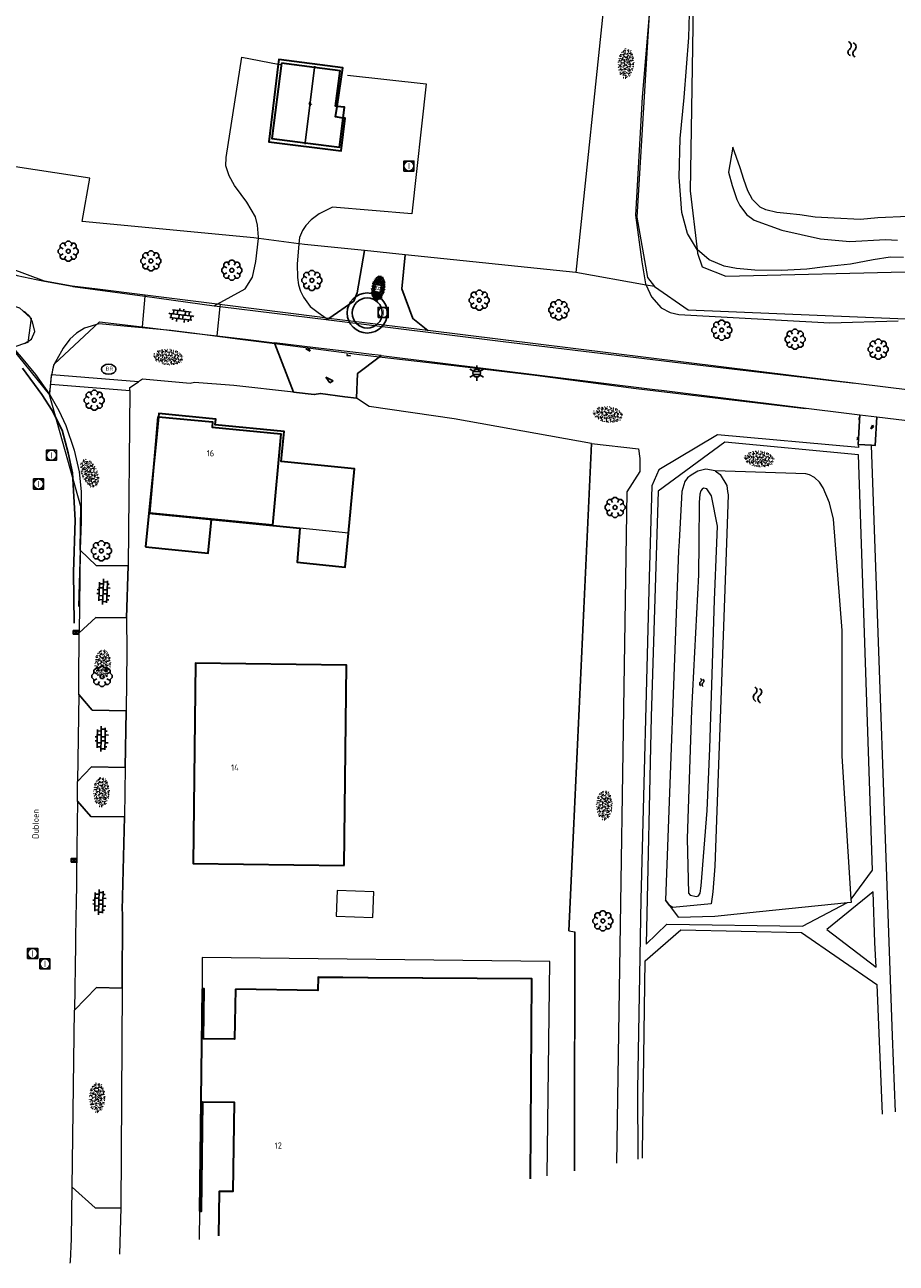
# Model space of a CAD drawing. Header units: metres. Extents: x 181682 to 183922, y 386244 to 387136.
# Tile 11 of 62: x 182195 to 182282, y 386276 to 386400. Entities that reach past the tile are written whole.
import ezdxf
from ezdxf.enums import TextEntityAlignment as Align

# ---------------------------------------------------------------- set-up
doc = ezdxf.new("R2010")
doc.units = ezdxf.units.M
for name, color, linetype, lineweight in [('B-WE-GR-BOOM-S', 251, 'Continuous', 25), ('B-WE-GR-HAAG-GV', 251, 'GR-HAAG1', 13), ('B-WE-GW-TALUD_KRUIN-G', 251, 'Continuous', 18), ('B-WE-GW-TALUD_TEEN-G', 251, 'Continuous', 18), ('B-WE-IE-TERREINAFSCHEIDING_KUNSTMATIG_HEKWERK-G', 251, 'IE-TERREINAFSCHEIDING-KUNSTMATIG', 18), ('B-WE-KG-KADASTRAAL_NOK-G', 251, 'Continuous', 25), ('B-WE-KL-ET_LS_OV_LICHTMAST-S', 251, 'Continuous', 25), ('B-WE-KL-WATER_BRANDLEIDING_PUT-S', 251, 'Continuous', 25), ('B-WE-OG-TOPOGRAFIE_BEBOUWING-G', 251, 'Continuous', 35), ('B-WE-OG-TOPOGRAFIE_BEBOUWING-GV', 251, 'Continuous', 35), ('B-WE-OG-TOPOGRAFIE_BEBOUWING_LUIFEL-GV', 251, 'Continuous', 18), ('B-WE-OG-TOPOGRAFIE_BEBOUWING_TUSSENMUUR-GV', 251, 'Continuous', 18), ('B-WE-OG-TOPOGRAFIE_TERREIN_GROEN-GV', 251, 'Continuous', 18), ('B-WE-OG-TOPOGRAFIE_TERREIN_GROEN-SV', 251, 'Continuous', 25), ('B-WE-OG-TOPOGRAFIE_TERREIN_ONBEGROEID-GV', 251, 'Continuous', 18), ('B-WE-OG-TOPOGRAFIE_WATER-GV', 251, 'Continuous', 18), ('B-WE-OG-TOPOGRAFIE_WATER-SV', 251, 'Continuous', 25), ('B-WE-OG-TOPOGRAFIE_WEG_INRIT-GV', 251, 'Continuous', 25), ('B-WE-OG-TOPOGRAFIE_WEG_INRIT-SV', 251, 'Continuous', 25), ('B-WE-OG-TOPOGRAFIE_WEG_RIJWEG-GV', 251, 'Continuous', 18), ('B-WE-OG-TOPOGRAFIE_WEG_RIJWIELPAD-G', 251, 'Continuous', 18), ('B-WE-OG-TOPOGRAFIE_WEG_RIJWIELPAD-GV', 251, 'Continuous', 18), ('B-WE-OG-TOPOGRAFIE_WEG_RIJWIELPAD-SV', 251, 'Continuous', 25), ('B-WE-OG-TOPOGRAFIE_WEG_VERHARD-G', 251, 'Continuous', 18), ('B-WE-OG-TOPOGRAFIE_WEG_VOETPAD-GV', 251, 'Continuous', 18), ('B-WE-RI-DRAINAGE_PUT-S', 251, 'Continuous', 25), ('B-WE-RI-GWA_RIOOLPUT_INSPECTIEPUT-S', 251, 'Continuous', 25), ('B-WE-RI-HWA_KOLK-S', 251, 'Continuous', 25), ('B-WE-VH-GOOT-G', 251, 'Continuous', 25), ('Label_Nummeraanduidingreeks', 7, 'Continuous', 25), ('Straatnaam', 7, 'Continuous', 25)]:
    doc.layers.add(name, color=color, linetype=linetype, lineweight=lineweight)
doc.styles.add('NLCS-ISO', font='NLCS-ISO.ttf')
doc.styles.add('NLCS-ISO-M250-T18', font='NLCS-ISO.ttf', dxfattribs={"height": 0.45})
doc.linetypes.add('GR-HAAG1', pattern='A,6,[176,NLCS.SHX,S=0.125,R=0,X=0,Y=0],-2', length=8)
doc.linetypes.add('IE-TERREINAFSCHEIDING-KUNSTMATIG', pattern='A,4,[82,NLCS.SHX,S=0.75,R=90,X=0,Y=0],4,-2', length=10)

# ---------------------------------------------------------------- blocks, each defined once
blk = doc.blocks.new('B-SIE-WEG_LICHTMAST-SO')
at = {"ltscale": 0.1}
for p, q in [((-0.33, 0.19), (-0.67, 0.39)), ((0, 0.39), (0, 0.77)), ((0.33, 0.19), (0.67, 0.39)), ((-0.33, -0.19), (-0.67, -0.39)), ((0, -0.39), (0, -0.77)), ((0.33, -0.19), (0.67, -0.39))]:
    blk.add_line(p, q, dxfattribs=at)
at = {"flags": 128}
for points in [[(-0.35, 0.15), (0.35, 0.15)], [(-0.35, -0.15), (0.35, -0.15)]]:
    blk.add_lwpolyline(points, dxfattribs=at)
at = {"ltscale": 0.1}
blk.add_circle((0, 0), 0.386, dxfattribs=at)
at = {"style": 'NLCS-ISO'}
blk.add_attdef('TYPE', text='', height=0.549, dxfattribs=at).set_placement((0, 0.77), align=Align.BOTTOM_CENTER)
blk = doc.blocks.new('SIE-WEG_STRAATPOT_BRANDKRAAN-SO')
blk.add_ellipse((0, 0), major_axis=(-0.729, 0), ratio=0.685994)
at = {"style": 'NLCS-ISO'}
blk.add_text('BR', height=0.4, dxfattribs=at).set_placement((-0.3, -0.15))
blk = doc.blocks.new('B-SRI-KOLK_COMBINATIE-SO')
for p, q in [((-0.28125, 0), (0.28125, 0.375)), ((0.28125, 0), (-0.28125, 0.375))]:
    blk.add_line(p, q)
at = {"flags": 128}
blk.add_lwpolyline([(-0.28125, 0), (0.28125, 0), (0.28125, 0.375), (-0.28125, 0.375)], close=True, dxfattribs=at)
blk = doc.blocks.new('SRI-PUT_INSPECTIE-SO')
at = {"lineweight": -3, "flags": 128}
blk.add_lwpolyline([(-0.5, -0.49), (0.5, -0.49), (0.5, 0.51), (-0.5, 0.51)], close=True, dxfattribs=at)
at = {"lineweight": -3, "ltscale": 1.5}
blk.add_circle((0, 0.01), 0.5, dxfattribs=at)
at = {"ltscale": 0.1, "style": 'NLCS-ISO'}
blk.add_text('I', height=0.625, dxfattribs=at).set_placement((0, 0.01), align=Align.MIDDLE_CENTER)
blk = doc.blocks.new('SRI-DRAIN_PUT-SO')
at = {"lineweight": -3}
for radius in [2, 1.5]:
    blk.add_circle((0, 0), radius, dxfattribs=at)
blk = doc.blocks.new('SGR-BOOM_01')
at = {"layer": 'B-WE-GR-BOOM-S'}
for points in [[(-0.5, 0.25, 0), (-0.75, 0.38, 0), (-1, 0.12, 0), (-1, -0.12, 0), (-0.75, -0.38, 0), (-0.5, -0.25, 0)], [(-0.33, 0.8, 0), (-0.62, 0.8, 0), (-0.8, 0.62, 0), (-0.8, 0.33, 0)], [(0.25, 0.5, 0), (0.38, 0.75, 0), (0.12, 1, 0), (-0.12, 1, 0), (-0.38, 0.75, 0), (-0.25, 0.5, 0)], [(0.8, 0.33, 0), (0.8, 0.62, 0), (0.62, 0.8, 0), (0.33, 0.8, 0)], [(0.5, -0.25, 0), (0.75, -0.38, 0), (1, -0.12, 0), (1, 0.12, 0), (0.75, 0.38, 0), (0.5, 0.25, 0)], [(-0.8, -0.33, 0), (-0.8, -0.62, 0), (-0.62, -0.8, 0), (-0.33, -0.8, 0)], [(-0.25, -0.5, 0), (-0.38, -0.75, 0), (-0.12, -1, 0), (0.12, -1, 0), (0.38, -0.75, 0), (0.25, -0.5, 0)], [(0.33, -0.8, 0), (0.62, -0.8, 0), (0.8, -0.62, 0), (0.8, -0.33, 0)]]:
    blk.add_polyline3d(points, dxfattribs=at)
blk.add_circle((0, 0), 0.2, dxfattribs=at)
blk.add_circle((0, 0), 0.2, dxfattribs=at)
blk = doc.blocks.new('SGR-GRAS_01-SO')
at = {"ltscale": 0.1}
for p, q in [((-1.96, -0.07), (-1.98, 0)), ((-1.93, 0.19), (-1.93, 0.24)), ((-1.89, 0.24), (-1.92, 0.25)), ((-1.67, 0.02), (-1.6, 0.04)), ((-1.6, 0.24), (-1.65, 0.29)), ((-1.53, 0.32), (-1.6, 0.35)), ((-1.45, 0.64), (-1.52, 0.66)), ((-1.52, 0.19), (-1.44, 0.19)), ((-1.47, 0.58), (-1.48, 0.65)), ((-1.43, 0.48), (-1.35, 0.5)), ((-1.36, 0.21), (-1.43, 0.23)), ((-1.42, 0.13), (-1.36, 0.17)), ((-1.38, 0.11), (-1.32, 0.16)), ((-1.37, 0.01), (-1.38, 0.08)), ((-1.33, 0.11), (-1.33, 0.19)), ((-1.3, 0.76), (-1.32, 0.77)), ((-1.28, 0.68), (-1.28, 0.76)), ((-1.17, 0.39), (-1.23, 0.43)), ((-1.17, 0.24), (-1.22, 0.29)), ((-1.15, 0.65), (-1.21, 0.7)), ((-1.11, 0.17), (-1.04, 0.19)), ((-1.03, 0.03), (-1.1, 0.07)), ((-0.94, 0.84), (-1, 0.88)), ((-0.97, 0.51), (-0.92, 0.57)), ((-0.89, 0.5), (-0.97, 0.52)), ((-0.94, 0.19), (-0.87, 0.19)), ((-0.92, 0.42), (-0.86, 0.46)), ((-0.89, 0.81), (-0.82, 0.81)), ((-0.87, 0.66), (-0.89, 0.73)), ((-0.8, 0.06), (-0.88, 0.08)), ((-0.87, 0.62), (-0.8, 0.64)), ((-0.8, 0.47), (-0.87, 0.51)), ((-0.75, 0.24), (-0.8, 0.29)), ((-0.77, 0.09), (-0.79, 0.16)), ((-0.73, 0.65), (-0.78, 0.7)), ((-0.74, 0.03), (-0.73, 0.11)), ((-0.67, 0.11), (-0.73, 0.14)), ((-0.69, 0.61), (-0.68, 0.68)), ((-0.58, 0.92), (-0.64, 0.96)), ((-0.56, 0.92), (-0.51, 0.97)), ((-0.56, 0.32), (-0.48, 0.34)), ((-0.44, 0.55), (-0.51, 0.59)), ((-0.43, 0.78), (-0.5, 0.8)), ((-0.42, 0.71), (-0.36, 0.74)), ((-0.34, 0.35), (-0.41, 0.37)), ((-0.32, 0.24), (-0.38, 0.29)), ((-0.31, 0.19), (-0.37, 0.22)), ((-0.37, 0.19), (-0.29, 0.19)), ((-0.31, 0.65), (-0.36, 0.7)), ((-0.32, 0.81), (-0.24, 0.81)), ((-0.32, 0.77), (-0.24, 0.79)), ((-0.28, 0.73), (-0.29, 0.81)), ((-0.21, 1), (-0.27, 1.03)), ((-0.24, 0.02), (-0.17, 0.04)), ((-0.18, 0.17), (-0.19, 0.24)), ((-0.08, 0.63), (-0.14, 0.67)), ((-0.14, -0.04), (-0.14, 0.03)), ((-0.09, 0.53), (-0.09, 0.6)), ((-0.08, 0.16), (-0.03, 0.21)), ((-0.07, 0.19), (0, 0.23)), ((0.06, 0.27), (-0.01, 0.3)), ((0, 0.47), (0.07, 0.49)), ((0.1, 0.24), (0.05, 0.29)), ((0.13, 0.64), (0.06, 0.66)), ((0.07, 0.99), (0.14, 1.03)), ((0.12, 0.65), (0.07, 0.7)), ((0.22, 0.2), (0.15, 0.22)), ((0.21, 0.19), (0.28, 0.19)), ((0.29, 0.71), (0.22, 0.75)), ((0.24, 0.92), (0.31, 0.94)), ((0.26, 0.81), (0.33, 0.81)), ((0.32, 0.81), (0.3, 0.89)), ((0.31, 0.17), (0.39, 0.19)), ((0.32, 0.57), (0.38, 0.62)), ((0.42, 0.34), (0.36, 0.38)), ((0.42, 0.25), (0.4, 0.32)), ((0.43, 0.48), (0.49, 0.51)), ((0.53, 0.24), (0.47, 0.29)), ((0.54, 0.65), (0.49, 0.7)), ((0.56, -0.02), (0.49, 0.02)), ((0.5, 0.45), (0.51, 0.53)), ((0.59, 0.93), (0.52, 0.94)), ((0.55, 0.62), (0.63, 0.64)), ((0.65, 0.79), (0.58, 0.83)), ((0.68, 0.49), (0.61, 0.51)), ((0.77, 0.05), (0.7, 0.07)), ((0.78, 0.42), (0.72, 0.46)), ((0.78, 0.19), (0.86, 0.19)), ((0.83, 0.81), (0.91, 0.81)), ((0.92, 0.06), (0.85, 0.09)), ((0.87, 0.31), (0.94, 0.33)), ((0.95, 0.24), (0.9, 0.29)), ((0.91, 0.89), (0.91, 0.92)), ((0.97, 0.65), (0.91, 0.7)), ((0.93, 0.76), (0.99, 0.8)), ((1.01, 0.87), (0.95, 0.91)), ((1.01, 0.33), (1, 0.4)), ((1.15, 0.78), (1.08, 0.8)), ((1.15, 0.5), (1.08, 0.54)), ((1.1, 0.38), (1.1, 0.45)), ((1.11, 0.77), (1.18, 0.79)), ((1.24, 0.34), (1.17, 0.36)), ((1.18, 0.01), (1.26, 0.03)), ((1.21, 0.21), (1.26, 0.26)), ((1.28, 0.14), (1.22, 0.17)), ((1.28, 0.25), (1.35, 0.29)), ((1.37, 0.24), (1.32, 0.29)), ((1.39, 0.65), (1.34, 0.7)), ((1.36, 0.19), (1.43, 0.19)), ((1.42, 0.46), (1.5, 0.48)), ((1.51, 0.58), (1.44, 0.62)), ((1.64, 0.21), (1.58, 0.25)), ((1.61, 0.41), (1.59, 0.48)), ((1.69, 0.3), (1.7, 0.37)), ((1.79, 0.19), (1.72, 0.21)), ((1.74, 0.16), (1.81, 0.18)), ((1.8, 0.24), (1.75, 0.29)), ((1.93, 0.19), (1.95, 0.19)), ((-1.92, -0.16), (-1.85, -0.12)), ((-1.82, -0.08), (-1.9, -0.06)), ((-1.76, -0.13), (-1.82, -0.09)), ((-1.78, -0.3), (-1.73, -0.25)), ((-1.62, -0.5), (-1.69, -0.46)), ((-1.63, -0.57), (-1.68, -0.52)), ((-1.61, -0.17), (-1.67, -0.11)), ((-1.57, -0.44), (-1.49, -0.44)), ((-1.54, -0.66), (-1.5, -0.64)), ((-1.4, -0.05), (-1.46, -0.01)), ((-1.38, -0.46), (-1.38, -0.39)), ((-1.35, -0.28), (-1.28, -0.26)), ((-1.27, -0.23), (-1.34, -0.21)), ((-1.26, -0.42), (-1.33, -0.38)), ((-1.27, -0.56), (-1.28, -0.48)), ((-1.21, -0.57), (-1.26, -0.52)), ((-1.18, -0.67), (-1.25, -0.65)), ((-1.19, -0.17), (-1.24, -0.11)), ((-1.13, -0.78), (-1.19, -0.75)), ((-1.06, -0.39), (-1, -0.35)), ((-1.04, -0.58), (-0.97, -0.57)), ((-0.99, -0.44), (-0.92, -0.44)), ((-0.9, -0.34), (-0.96, -0.3)), ((-0.9, -0.65), (-0.84, -0.6)), ((-0.84, -0.94), (-0.85, -0.93)), ((-0.78, -0.57), (-0.84, -0.52)), ((-0.76, -0.7), (-0.83, -0.67)), ((-0.76, -0.17), (-0.82, -0.11)), ((-0.8, -0.13), (-0.73, -0.11)), ((-0.71, -0.38), (-0.79, -0.36)), ((-0.79, -0.54), (-0.78, -0.46)), ((-0.72, -0.89), (-0.65, -0.87)), ((-0.71, -0.9), (-0.64, -0.86)), ((-0.62, -0.82), (-0.7, -0.8)), ((-0.67, -0.48), (-0.69, -0.4)), ((-0.53, -0.26), (-0.6, -0.22)), ((-0.58, -0.99), (-0.59, -0.97)), ((-0.57, -0.1), (-0.5, -0.06)), ((-0.49, -0.25), (-0.44, -0.19)), ((-0.48, -0.44), (-0.41, -0.42)), ((-0.4, -0.63), (-0.46, -0.59)), ((-0.38, -0.98), (-0.43, -0.93)), ((-0.42, -0.44), (-0.34, -0.44)), ((-0.36, -0.57), (-0.41, -0.52)), ((-0.34, -0.17), (-0.39, -0.11)), ((-0.26, -0.99), (-0.33, -0.95)), ((-0.25, -0.09), (-0.32, -0.07)), ((-0.17, -0.18), (-0.24, -0.14)), ((-0.16, -0.53), (-0.23, -0.51)), ((-0.21, -0.61), (-0.15, -0.58)), ((-0.19, -0.62), (-0.19, -0.54)), ((-0.17, -0.74), (-0.1, -0.72)), ((-0.07, -0.97), (-0.14, -0.95)), ((-0.04, -0.55), (-0.1, -0.51)), ((-0.08, -0.4), (-0.09, -0.32)), ((-0.01, -1.01), (0.04, -0.95)), ((0.05, -0.98), (0, -0.93)), ((0.07, -0.57), (0.01, -0.52)), ((0.02, -0.96), (0.01, -0.89)), ((0.08, -0.17), (0.03, -0.11)), ((0.1, -0.91), (0.03, -0.88)), ((0.07, -0.29), (0.14, -0.27)), ((0.19, -0.1), (0.13, -0.06)), ((0.16, -0.44), (0.23, -0.44)), ((0.17, -1.04), (0.22, -1.02)), ((0.31, -0.24), (0.24, -0.22)), ((0.33, -0.47), (0.26, -0.43)), ((0.29, -0.33), (0.35, -0.29)), ((0.4, -0.68), (0.32, -0.66)), ((0.39, -0.6), (0.45, -0.55)), ((0.39, -0.59), (0.46, -0.57)), ((0.4, -0.69), (0.41, -0.62)), ((0.46, -0.83), (0.4, -0.8)), ((0.47, -0.98), (0.42, -0.93)), ((0.49, -0.57), (0.44, -0.52)), ((0.45, -0.12), (0.46, -0.05)), ((0.51, -0.17), (0.45, -0.11)), ((0.52, -0.32), (0.5, -0.24)), ((0.62, -0.88), (0.6, -0.81)), ((0.63, -0.14), (0.7, -0.12)), ((0.69, -0.39), (0.62, -0.35)), ((0.64, -0.84), (0.71, -0.81)), ((0.7, -0.89), (0.77, -0.88)), ((0.73, -0.44), (0.81, -0.44)), ((0.82, -0.76), (0.76, -0.72)), ((0.78, -0.04), (0.85, 0)), ((0.86, -0.39), (0.79, -0.37)), ((0.8, -0.19), (0.85, -0.14)), ((0.86, -0.94), (0.84, -0.93)), ((0.91, -0.57), (0.86, -0.52)), ((0.93, -0.17), (0.88, -0.11)), ((0.95, -0.83), (0.88, -0.81)), ((0.94, -0.44), (1.01, -0.42)), ((1.05, -0.31), (0.99, -0.27)), ((1, -0.77), (1, -0.7)), ((1.05, -0.2), (1.05, -0.12)), ((1.11, -0.24), (1.1, -0.16)), ((1.19, -0.68), (1.12, -0.64)), ((1.14, -0.56), (1.21, -0.52)), ((1.21, -0.8), (1.2, -0.73)), ((1.33, -0.1), (1.26, -0.08)), ((1.26, -0.75), (1.33, -0.73)), ((1.34, -0.57), (1.29, -0.52)), ((1.36, -0.17), (1.3, -0.11)), ((1.31, -0.44), (1.38, -0.44)), ((1.42, -0.23), (1.35, -0.19)), ((1.42, -0.54), (1.35, -0.52)), ((1.55, -0.6), (1.49, -0.56)), ((1.5, -0.29), (1.57, -0.27)), ((1.64, -0.27), (1.65, -0.2)), ((1.64, -0.27), (1.7, -0.23)), ((1.68, -0.55), (1.74, -0.5)), ((1.71, -0.16), (1.69, -0.09)), ((1.78, -0.15), (1.71, -0.11)), ((1.71, -0.52), (1.71, -0.52)), ((1.78, -0.17), (1.73, -0.11)), ((1.88, -0.25), (1.81, -0.23))]:
    blk.add_line(p, q, dxfattribs=at)
at = {"ltscale": 0.1, "style": 'NLCS-ISO'}
blk.add_attdef('TYPE', text='', height=0.5, dxfattribs=at).set_placement((3.47, -0.02), align=Align.MIDDLE_CENTER)
blk = doc.blocks.new('SVH-GESLOTEN-SO')
at = {"linetype": 'Continuous', "lineweight": 0}
for p, q in [((-1.68, -0.04), (-0.19, 0.87)), ((-1.66, 0.12), (0.02, -0.91)), ((-1.63, -0.24), (0.18, 0.87)), ((-1.62, 0.22), (-0.67, 0.81)), ((-1.58, 0.3), (0.36, -0.89)), ((-1.52, -0.4), (-0.45, 0.26)), ((-1.45, 0.44), (-0.45, -0.17)), ((-1.37, -0.53), (-0.45, 0.03)), ((-1.28, 0.57), (-0.45, 0.06)), ((-1.08, 0.67), (-0.45, 0.29)), ((-0.84, 0.76), (-0.1, 0.3)), ((-0.58, 0.82), (0.27, 0.3)), ((-0.44, -0.88), (1.54, 0.34)), ((-0.37, 0.3), (0.5, 0.84)), ((-0.28, 0.87), (1.6, -0.28)), ((-0.12, -0.9), (1.64, 0.17)), ((0, 0.3), (0.77, 0.78)), ((0.08, 0.88), (1.67, -0.1)), ((0.37, 0.3), (1.01, 0.69)), ((0.37, 0.08), (1.22, 0.6)), ((0.37, -0.15), (1.4, 0.48)), ((0.37, 0.24), (1.48, -0.43)), ((0.37, 0.02), (1.32, -0.57)), ((0.52, 0.83), (1.65, 0.14)), ((-1.67, -0.1), (-0.39, -0.88)), ((-1.45, -0.46), (-1.04, -0.72)), ((-1.18, -0.65), (-0.45, -0.2)), ((-0.97, -0.74), (-0.24, -0.3)), ((-0.72, -0.82), (0.13, -0.3)), ((-0.23, -0.3), (0.65, -0.84)), ((0.14, -0.3), (0.91, -0.77)), ((0.27, -0.9), (1.68, -0.04)), ((0.37, -0.21), (1.13, -0.68)), ((0.8, -0.8), (1.57, -0.33))]:
    blk.add_line(p, q, dxfattribs=at)
at = {"linetype": 'Continuous', "lineweight": 0, "style": 'NLCS-ISO'}
blk.add_text('R', height=0.54, dxfattribs=at).set_placement((0, 0), align=Align.MIDDLE_CENTER)
blk = doc.blocks.new('SOG-TOPOGRAFIE_WATER-SO')
at = {"flags": 128}
for points in [[(-1.26, 0.28), (-1.21, 0.35, -0.538831), (-0.21, 0.37, 0.605168), (0.63, 0.46, -4.035705)], [(-1.44, -0.36), (-1.4, -0.29, -0.538831), (-0.39, -0.27, 0.605168), (0.44, -0.17, -4.035705)]]:
    blk.add_lwpolyline(points, format="xyb", dxfattribs=at)
blk = doc.blocks.new('SVH-BSS_OPENGESTRAAT_KL-SO')
for p, q in [((-1.69, 0.09), (-1.59, 0.09)), ((-1.59, 0.09), (-0.02, 0.09)), ((-1.33, -0.44), (-1.33, 0.09)), ((-1.24, 0.61), (-0.02, 0.61)), ((-1.07, 0.09), (-1.07, 0.61)), ((-0.54, 0.09), (-0.54, 0.61)), ((-0.28, 0.61), (-0.28, 0.89)), ((-0.28, -0.44), (-0.28, 0.09)), ((-0.02, 0.61), (1.24, 0.61)), ((-0.02, 0.09), (1.56, 0.09)), ((0.24, 0.61), (0.24, 0.89)), ((0.24, -0.44), (0.24, 0.09)), ((0.51, 0.09), (0.51, 0.61)), ((1.03, 0.09), (1.03, 0.61)), ((1.29, -0.44), (1.29, 0.09)), ((1.56, 0.09), (1.69, 0.09)), ((-1.48, -0.44), (-0.02, -0.44)), ((-1.07, -0.7), (-1.07, -0.44)), ((-0.54, -0.85), (-0.54, -0.44)), ((-0.02, -0.44), (1.48, -0.44)), ((0.51, -0.86), (0.51, -0.44)), ((1.03, -0.71), (1.03, -0.44))]:
    blk.add_line(p, q)
blk = doc.blocks.new('SVH-HALFVERHARDING_01-SO')
at = {"ltscale": 0.1}
for p, q in [((-2.49, 2.67), (-2.65, 2.56)), ((-2.64, 2.56), (-2.04, 2.36)), ((-2.05, 2.36), (-2.31, 2.71)), ((2.92, 2.55), (2.85, 2.36)), ((2.85, 2.36), (3.35, 2.36)), ((3.35, 2.36), (3.27, 2.43)), ((0.45, -0.84), (1.45, -1.24)), ((1.05, -1.54), (0.45, -0.84)), ((1.45, -1.24), (1.05, -1.54))]:
    blk.add_line(p, q, dxfattribs=at)
at = {"style": 'NLCS-ISO', "flags": 1}
blk.add_attdef('FUNCTIE', text='', height=1.8, dxfattribs=at).set_placement((0.12, -3.58), align=Align.MIDDLE_CENTER)

msp = doc.modelspace()

# ---------------------------------------------------------------- linework, layer by layer
at = {"layer": 'B-WE-GR-HAAG-GV'}
for p, q in [((182206.504, 386364.509), (182197.817, 386365.212)), ((182197.719, 386364.269), (182205.611, 386363.626))]:
    msp.add_line(p, q, dxfattribs=at)
for points in [[(182197.719, 386364.269, 0), (182197.814, 386365.19, 0), (182197.817, 386365.212, 0)], [(182205.611, 386363.626, 0), (182205.614, 386363.934, 0), (182206.504, 386364.509, 0)]]:
    msp.add_polyline3d(points, dxfattribs=at)
at = {"layer": 'B-WE-GW-TALUD_KRUIN-G'}
for points in [[(182260.164, 386418.674, 24.573), (182259.938, 386418.487, 24.561), (182258.963, 386417.681, 24.507), (182258.192, 386415.854, 24.486), (182257.983, 386409.254, 24.463), (182257.868, 386405.602, 24.45), (182257.492, 386401.211, 24.438), (182256.784, 386392.948, 24.414), (182256.117, 386381.156, 24.438), (182256.741, 386376.497, 24.426), (182257.109, 386374.302, 24.429), (182257.172, 386374.166, 24.429), (182257.709, 386372.998, 24.429), (182258.694, 386371.903, 24.405), (182259.571, 386371.426, 24.381), (182260.453, 386371.22, 24.378), (182275.539, 386370.392, 24.315), (182282.361, 386370.608, 24.219)], [(182283.347, 386381.033, 22.801), (182280.318, 386380.899, 22.849), (182278.572, 386380.733, 22.834), (182275.962, 386380.837, 22.846), (182274.072, 386380.965, 22.84), (182272.516, 386381.173, 22.837), (182271.223, 386381.325, 22.834), (182270.227, 386381.433, 22.798), (182269.133, 386381.689, 22.768), (182268.572, 386381.959, 22.726), (182267.791, 386382.703, 22.717), (182267.349, 386383.566, 22.705), (182266.931, 386384.714, 22.693), (182266.584, 386385.867, 22.672), (182265.835, 386387.934, 22.588)]]:
    msp.add_polyline3d(points, dxfattribs=at)
at = {"layer": 'B-WE-GW-TALUD_TEEN-G'}
for points in [[(182282.894, 386376.915, 22.434), (182281.551, 386376.959, 22.428), (182279.843, 386376.695, 22.431), (182277.599, 386376.259, 22.398), (182275.071, 386376.002, 22.404), (182273.227, 386375.754, 22.413), (182270.681, 386375.616, 22.434), (182268.044, 386375.645, 22.501), (182266.191, 386375.811, 22.552), (182264.956, 386376.069, 22.579), (182263.481, 386376.686, 22.6), (182262.277, 386377.739, 22.634), (182262.195, 386377.811, 22.636), (182261.319, 386379.325, 22.678), (182260.739, 386381.422, 22.747), (182260.472, 386384.954, 22.753), (182260.574, 386388.808, 22.753), (182260.977, 386392.913, 22.795), (182261.453, 386398.911, 22.765), (182261.502, 386401.284, 22.765)], [(182265.835, 386387.934, 22.588), (182265.414, 386385.444, 22.531), (182265.783, 386384.124, 22.498), (182266.234, 386382.709, 22.48), (182266.54, 386382.107, 22.464), (182267.201, 386381.234, 22.419), (182267.975, 386380.666, 22.392), (182270.733, 386379.656, 22.386), (182274.606, 386378.803, 22.404), (182277.531, 386378.515, 22.428), (182281.096, 386378.729, 22.395), (182282.286, 386378.648, 22.371)]]:
    msp.add_polyline3d(points, dxfattribs=at)
at = {"layer": 'B-WE-IE-TERREINAFSCHEIDING_KUNSTMATIG_HEKWERK-G'}
for p, q in [((182233.128, 386377.19), (182229.061, 386377.611)), ((182250.155, 386375.426), (182233.128, 386377.19)), ((182251.725, 386358.36), (182249.453, 386309.682)), ((182249.453, 386309.682), (182250.065, 386309.584)), ((182204.849, 386303.956), (182204.725, 386281.989))]:
    msp.add_line(p, q, dxfattribs=at)
for points in [[(182254.599, 386418.044, 24.585), (182254.071, 386412.985, 0), (182253.117, 386403.838, 0), (182250.155, 386375.426, 0)], [(182229.061, 386377.611, 0), (182223.049, 386378.234, 0), (182222.551, 386378.299, 0), (182222.514, 386378.304, 0), (182218.489, 386378.833, 0), (182218.459, 386378.837, 0), (182218.007, 386378.896, 0), (182200.875, 386380.505, 0), (182201.625, 386384.834, 0), (182181.307, 386387.931, 0), (182177.524, 386401.889, 24.827), (182177.524, 386401.889, 24.828)], [(182250.065, 386309.584, 0), (182250.028, 386288.082, 0), (182250.024, 386285.708, 0)]]:
    msp.add_polyline3d(points, dxfattribs=at)
at = {"layer": 'B-WE-KG-KADASTRAAL_NOK-G'}
msp.add_polyline3d([(182224.091, 386396.032, 30.719), (182224.074, 386395.891, 30.72), (182223.146, 386388.37, 30.749), (182223.131, 386388.248, 30.749)], dxfattribs=at)
at = {"layer": 'B-WE-OG-TOPOGRAFIE_BEBOUWING-G'}
for points in [[(182220.446, 386396.248, 27.705), (182219.495, 386388.487, 27.682), (182226.721, 386387.564, 27.709), (182227.137, 386390.825, 27.697), (182226.935, 386390.856, 27.866), (182226.171, 386390.974, 28.505), (182226.324, 386392.021, 28.5), (182226.887, 386395.884, 28.481), (182220.503, 386396.709, 27.706), (182220.446, 386396.248, 27.705)], [(182207.616, 386351.376, 24.555), (182208.209, 386358.256, 24.622), (182208.447, 386361.017, 24.649), (182208.482, 386361.014, 24.649), (182213.862, 386360.508, 24.657), (182213.838, 386359.985, 24.632), (182220.707, 386359.295, 24.64), (182219.862, 386350.202, 24.649), (182207.616, 386351.376, 24.555)]]:
    msp.add_polyline3d(points, dxfattribs=at)
at = {"layer": 'B-WE-OG-TOPOGRAFIE_BEBOUWING-GV'}
msp.add_line((182212.837, 386303.868), (182212.57, 386281.665), dxfattribs=at)
for points in [[(182220.766, 386396.319, 0), (182219.792, 386388.804, 0), (182223.146, 386388.37, 0), (182226.555, 386387.928, 0), (182226.935, 386390.856, 0), (182227.073, 386391.924, 0), (182226.324, 386392.021, 0), (182226.169, 386392.041, 0), (182226.625, 386395.56, 0), (182224.074, 386395.891, 0), (182220.766, 386396.319, 0)], [(182227.445, 386349.405, 0), (182228.066, 386355.825, 0), (182220.742, 386356.55, 0), (182221.038, 386359.535, 0), (182214.141, 386360.217, 0), (182214.195, 386360.765, 0), (182208.513, 386361.327, 0), (182208.482, 386361.014, 0), (182208.209, 386358.256, 0), (182207.528, 386351.376, 0), (182222.612, 386349.883, 0)], [(182207.196, 386348.02, 0), (182213.458, 386347.4, 0), (182213.79, 386350.756, 0), (182207.528, 386351.376, 0), (182207.196, 386348.02, 0)], [(182222.612, 386349.883, 0), (182222.322, 386346.492, 0), (182227.116, 386346.001, 0), (182227.445, 386349.405, 0)], [(182227.021, 386316.209, 0), (182227.256, 386336.208, 0), (182212.187, 386336.395, 0), (182211.952, 386316.386, 0), (182227.021, 386316.209, 0)], [(182245.618, 386284.899, 0), (182245.76, 386304.868, 0), (182229.413, 386304.965, 0), (182229.386, 386304.965, 0), (182224.414, 386305.043, 0), (182224.393, 386303.713, 0), (182216.164, 386303.84, 0)], [(182216.164, 386303.84, 0), (182216.087, 386298.848, 0), (182212.977, 386298.886, 0), (182213.037, 386303.865, 0), (182212.837, 386303.868, 0)], [(182212.57, 386281.665, 0), (182212.783, 386281.667, 0), (182212.918, 386292.599, 0), (182216.028, 386292.563, 0), (182215.923, 386283.628, 0), (182214.544, 386283.644, 0), (182214.491, 386279.188, 0)]]:
    msp.add_polyline3d(points, dxfattribs=at)
at = {"layer": 'B-WE-OG-TOPOGRAFIE_BEBOUWING_LUIFEL-GV'}
msp.add_line((182212.57, 386281.665), (182212.551, 386278.832), dxfattribs=at)
for points in [[(182226.327, 386313.71, 0), (182226.225, 386311.147, 0), (182229.884, 386311.002, 0), (182229.986, 386313.565, 0), (182226.327, 386313.71, 0)], [(182247.3, 386285.208, 0), (182247.558, 386306.611, 0), (182212.856, 386306.99, 0), (182212.837, 386303.868, 0)], [(182216.164, 386303.84, 0), (182224.393, 386303.713, 0), (182224.406, 386303.713, 0), (182224.414, 386304.995, 0), (182229.386, 386304.965, 0), (182245.76, 386304.868, 0), (182245.605, 386284.897, 0)]]:
    msp.add_polyline3d(points, dxfattribs=at)
at = {"layer": 'B-WE-OG-TOPOGRAFIE_BEBOUWING_TUSSENMUUR-GV'}
msp.add_line((182227.445, 386349.405), (182222.612, 386349.883), dxfattribs=at)
at = {"layer": 'B-WE-OG-TOPOGRAFIE_TERREIN_GROEN-GV'}
for p, q in [((182205.611, 386363.626), (182205.458, 386346.126)), ((182205.165, 386325.988), (182205.102, 386321.049))]:
    msp.add_line(p, q, dxfattribs=at)
for points in [[(182258.006, 386374.016, 24.354), (182257.172, 386374.166, 21.766), (182250.155, 386375.426, 0)], [(182221.982, 386363.468, 0), (182216, 386364.134, 0), (182212.068, 386364.433, 0), (182211.652, 386364.34, 0), (182206.894, 386364.761, 0), (182206.504, 386364.509, 0)], [(182251.725, 386358.36, 0), (182238.009, 386360.798, 0), (182229.521, 386362.027, 0), (182228.25, 386362.883, 0)], [(182249.453, 386309.682, 0), (182251.455, 386352.573, 0), (182251.723, 386358.31, 0), (182251.725, 386358.36, 0)], [(182251.725, 386358.36, 0), (182256.422, 386357.8, 0), (182256.565, 386356.851, 0), (182256.565, 386355.54, 0), (182255.24, 386353.519, 0), (182254.208, 386286.476, 0)], [(182205.288, 386340.919, 0), (182205.317, 386337.581, 0), (182205.242, 386331.646, 0)], [(182250.024, 386285.708, 0), (182250.028, 386288.082, 0), (182250.064, 386309.171, 0), (182250.065, 386309.584, 0)], [(182199.871, 386284.058, 0), (182202.169, 386282.009, 0), (182204.725, 386281.989, 0)]]:
    msp.add_polyline3d(points, dxfattribs=at)
at = {"layer": 'B-WE-OG-TOPOGRAFIE_TERREIN_ONBEGROEID-GV'}
msp.add_line((182204.725, 386281.989), (182204.585, 386277.371), dxfattribs=at)
at = {"layer": 'B-WE-OG-TOPOGRAFIE_WATER-GV'}
for points in [[(182286.133, 386422.449, 22.96), (182279.222, 386419.957, 22.924), (182264.788, 386415.462, 22.718), (182263.52, 386414.673, 22.685), (182262.553, 386413.414, 22.674), (182262.001, 386410.663, 22.652), (182261.964, 386408.26, 22.638), (182261.582, 386383.569, 22.49), (182262.277, 386377.739, 22.524), (182262.323, 386377.352, 22.526), (182262.772, 386375.999, 22.531), (182265.136, 386375.049, 22.534), (182284.418, 386375.54, 22.618)], [(182260.194, 386418.508, 24.621), (182258.594, 386415.562, 24.562), (182258.128, 386411.62, 24.347), (182257.983, 386409.254, 24.331), (182257.492, 386401.211, 24.278), (182256.253, 386380.94, 24.143), (182257.319, 386374.932, 24.278), (182258.006, 386374.016, 24.354)], [(182258.006, 386374.016, 24.354), (182261.379, 386371.687, 0), (182283.126, 386370.806, 0), (182284.912, 386370.734, 0), (182294.403, 386370.38, 0), (182296.002, 386370.32, 0)], [(182264.079, 386355.628, 0), (182263.142, 386355.781, 0), (182262.338, 386355.574, 0), (182261.67, 386355.184, 0), (182261.304, 386354.914, 0), (182261.04, 386354.551, 0), (182260.738, 386353.567, 0), (182260.461, 386348.556, 0), (182260.409, 386347.61, 0), (182259.127, 386312.747, 0)], [(182264.079, 386355.628, 0), (182264.563, 386355.239, 0), (182265.227, 386354.162, 0), (182265.316, 386353.542, 0), (182265.361, 386353.225, 0), (182265.189, 386348.375, 0), (182264.045, 386316.135, 0), (182263.833, 386313.566, 0), (182263.766, 386313.068, 0), (182263.67, 386312.356, 0), (182259.845, 386312.015, 0), (182259.516, 386312.189, 0), (182259.127, 386312.747, 0)], [(182277.667, 386312.834, 0), (182276.741, 386327.115, 0), (182276.746, 386333.188, 0), (182276.751, 386339.683, 0), (182275.874, 386350.794, 0), (182275.488, 386352.408, 0), (182274.863, 386353.907, 0), (182274.48, 386354.492, 0), (182273.978, 386354.947, 0), (182273.5, 386355.218, 0), (182273.136, 386355.304, 0), (182264.079, 386355.628, 0)], [(182264.29, 386350.082, 0), (182263.693, 386353.117, 0), (182263.254, 386353.811, 0), (182262.924, 386353.896, 0), (182262.785, 386353.799, 0), (182262.637, 386353.608, 0), (182262.547, 386353.286, 0), (182262.489, 386352.463, 0), (182262.44, 386348.447, 0), (182262.401, 386345.235, 0), (182261.71, 386331.704, 0), (182261.26, 386318.898, 0), (182261.402, 386313.419, 0), (182261.587, 386313.245, 0), (182262.205, 386313.105, 0), (182262.403, 386313.161, 0), (182262.565, 386313.438, 0), (182262.671, 386314.147, 0), (182263.26, 386321.695, 0), (182263.531, 386327.871, 0), (182263.992, 386342.691, 0), (182264.223, 386348.41, 0), (182264.29, 386350.082, 0)], [(182259.127, 386312.747, 0), (182260.384, 386311.039, 0), (182264.05, 386311.127, 0), (182268.502, 386311.585, 0), (182277.294, 386312.49, 0)]]:
    msp.add_polyline3d(points, dxfattribs=at)
at = {"layer": 'B-WE-OG-TOPOGRAFIE_WEG_INRIT-GV'}
for p, q in [((182278.513, 386361.215), (182278.364, 386358.232)), ((182278.364, 386358.232), (182279.69, 386358.166)), ((182205.288, 386340.919), (182205.458, 386346.126)), ((182205.165, 386325.988), (182205.242, 386331.646))]:
    msp.add_line(p, q, dxfattribs=at)
for points in [[(182229.061, 386377.611, 0), (182228.337, 386373.405, 0), (182228.003, 386372.559, 0), (182225.49, 386370.847, 0)], [(182235.369, 386369.626, 0), (182233.89, 386370.825, 0), (182232.78, 386373.791, 0), (182233.128, 386377.19, 0)], [(182220.059, 386368.406, 0), (182220.101, 386368.298, 0), (182221.982, 386363.468, 0)], [(182228.25, 386362.883, 0), (182228.357, 386365.346, 0), (182230.523, 386366.983, 0), (182230.708, 386367.123, 0)], [(182221.982, 386363.468, 0), (182224.042, 386363.239, 0), (182224.652, 386363.352, 0), (182227.102, 386363.023, 0), (182228.25, 386362.883, 0)], [(182279.69, 386358.166, 0), (182280.063, 386358.147, 0), (182280.206, 386361.006, 0)], [(182205.458, 386346.126, 0), (182202.264, 386346.152, 0), (182200.673, 386347.69, 0)], [(182200.569, 386339.423, 0), (182202.217, 386340.95, 0), (182205.288, 386340.919, 0)], [(182205.242, 386331.646, 0), (182201.867, 386331.708, 0), (182200.527, 386333.285, 0)], [(182200.41, 386324.591, 0), (182201.778, 386326.035, 0), (182205.165, 386325.988, 0)], [(182205.102, 386321.049, 0), (182201.718, 386321.089, 0), (182200.394, 386322.604, 0)], [(182204.849, 386303.956, 0), (182204.882, 386311.459, 0), (182204.843, 386311.721, 0), (182205.102, 386321.049, 0)], [(182200.094, 386301.752, 0), (182202.298, 386304.018, 0), (182204.849, 386303.956, 0)]]:
    msp.add_polyline3d(points, dxfattribs=at)
at = {"layer": 'B-WE-OG-TOPOGRAFIE_WEG_RIJWEG-GV'}
for p, q in [((182235.369, 386369.626), (182225.49, 386370.847)), ((182278.513, 386361.215), (182280.206, 386361.006)), ((182280.206, 386361.006), (182294.123, 386359.286)), ((182200.673, 386347.69), (182200.569, 386339.423)), ((182200.527, 386333.285), (182200.41, 386324.591)), ((182200.394, 386322.604), (182200.41, 386324.591)), ((182199.871, 386284.058), (182200.094, 386301.752))]:
    msp.add_line(p, q, dxfattribs=at)
for points in [[(182214.348, 386369.09, 0), (182214.651, 386372.03, 0), (182214.67, 386372.213, 0)], [(182225.49, 386370.847, 0), (182225.235, 386370.878, 0), (182224.591, 386370.958, 0), (182214.834, 386372.192, 0), (182214.67, 386372.213, 0)], [(182214.348, 386369.09, 0), (182217.437, 386368.72, 0), (182220.059, 386368.406, 0)], [(182367.669, 386353.275, 0), (182275.692, 386364.642, 0), (182235.369, 386369.626, 0)], [(182193.808, 386367.904, 0), (182193.82, 386367.889, 0), (182197.608, 386363.191, 0)], [(182230.708, 386367.123, 0), (182229.498, 386367.273, 0), (182228.446, 386367.403, 0), (182224.177, 386367.914, 0), (182220.059, 386368.406, 0)], [(182230.708, 386367.123, 0), (182258.059, 386363.743, 0), (182258.711, 386363.662, 0), (182278.513, 386361.215, 0)], [(182200.673, 386347.69, 0), (182200.674, 386347.756, 0), (182200.728, 386352.037, 0), (182197.608, 386363.191, 0)], [(182200.527, 386333.285, 0), (182200.542, 386334.527, 0), (182200.569, 386339.423, 0)], [(182200.394, 386322.604, 0), (182200.335, 386317.944, 0), (182200.257, 386311.859, 0), (182200.239, 386311.651, 0), (182200.203, 386308.271, 0), (182200.094, 386301.752, 0)], [(182199.667, 386276.468, 0), (182199.692, 386276.628, 0), (182199.806, 386278.892, 0), (182199.871, 386284.058, 0)]]:
    msp.add_polyline3d(points, dxfattribs=at)
at = {"layer": 'B-WE-OG-TOPOGRAFIE_WEG_RIJWIELPAD-G'}
for points in [[(182168.634, 386394.502, 24.779), (182168.709, 386394.365, 24.775), (182169.385, 386393.334, 24.745), (182170.514, 386391.614, 24.696), (182171.059, 386390.782, 24.672), (182172.547, 386388.59, 24.642), (182173.771, 386387.178, 24.639), (182174.838, 386386.096, 24.615), (182175.83, 386385.333, 24.606), (182177.387, 386384.239, 24.594), (182183.577, 386380.589, 24.57), (182189.966, 386376.891, 24.555), (182192.606, 386375.707, 24.555), (182194.37, 386375.133, 24.561), (182196.264, 386374.71, 24.567), (182197.095, 386374.556, 24.565), (182199.853, 386374.045, 24.558), (182199.942, 386374.029, 24.558), (182207.129, 386373.048, 24.584), (182214.057, 386372.103, 24.609)], [(182195.109, 386368.325, 24.319), (182195.794, 386368.777, 24.363), (182196.129, 386369.54, 24.414), (182195.913, 386370.487, 24.456), (182195.667, 386370.947, 24.464), (182195.627, 386371.022, 24.465), (182195.165, 386371.479, 24.471), (182194.974, 386371.551, 24.473)], [(182214.057, 386372.103, 24.609), (182214.651, 386372.03, 24.609), (182225.492, 386370.701, 24.604)], [(182273.1, 386361.815, 24.516), (182256.195, 386363.806, 24.549), (182246.112, 386365.135, 24.513), (182235.488, 386366.411, 24.543), (182230.523, 386366.983, 24.568), (182228.281, 386367.242, 24.579), (182220.101, 386368.298, 24.575), (182216.654, 386368.743, 24.574), (182211.836, 386369.365, 24.571), (182209.725, 386369.637, 24.57), (182202.541, 386370.313, 24.483), (182201.086, 386369.876, 24.456), (182200.303, 386369.363, 24.447), (182199.629, 386368.779, 24.384), (182198.966, 386367.878, 24.321), (182198.321, 386366.75, 24.303), (182198.07, 386366.273, 24.303), (182198.007, 386366.153, 24.303), (182197.901, 386365.713, 24.309), (182197.855, 386365.466, 24.309), (182197.785, 386365.167, 24.309), (182197.722, 386364.796, 24.312), (182197.606, 386363.294, 24.177)], [(182225.492, 386370.701, 24.604), (182242.904, 386368.529, 24.576), (182260.602, 386366.409, 24.522), (182275.692, 386364.642, 24.486), (182278.028, 386364.369, 24.48)], [(182197.606, 386363.294, 24.177), (182196.229, 386365.229, 24.21), (182194.798, 386366.978, 24.234), (182193.953, 386367.951, 24.237), (182193.948, 386367.956, 24.237)]]:
    msp.add_polyline3d(points, dxfattribs=at)
at = {"layer": 'B-WE-OG-TOPOGRAFIE_WEG_RIJWIELPAD-GV'}
for points in [[(182207.14, 386373.165, 0), (182202.124, 386373.8, 0), (182199.853, 386374.045, 0), (182197.095, 386374.556, 0), (182188.859, 386377.611, 0), (182178.047, 386383.966, 0), (182172.721, 386388.554, 0), (182170.514, 386391.614, 0), (182170.312, 386391.893, 0), (182169.385, 386393.334, 13.685), (182168.634, 386394.502, 24.779)], [(182165.809, 386393.272, 24.772), (182169.411, 386387.694, 0), (182174.36, 386382.545, 0), (182175.042, 386382.071, 0), (182176.769, 386381.065, 0), (182188.1, 386374.465, 0), (182190.337, 386373.367, 0), (182191.278, 386372.974, 0), (182194.593, 386371.883, 0), (182194.974, 386371.551, 0), (182195.667, 386370.947, 0), (182195.775, 386370.853, 0), (182195.423, 386368.427, 0), (182195.109, 386368.325, 0), (182194.243, 386368.045, 0), (182194.032, 386367.977, 0), (182193.953, 386367.951, 0), (182193.836, 386367.913, 0)], [(182207.14, 386373.165, 0), (182207.129, 386373.048, 0), (182206.845, 386369.988, 0)], [(182214.67, 386372.213, 0), (182214.337, 386372.255, 0), (182207.14, 386373.165, 0)], [(182197.817, 386365.212, 0), (182198.07, 386366.273, 0), (182202.586, 386370.498, 0), (182206.845, 386369.988, 0)], [(182206.845, 386369.988, 0), (182211.675, 386369.41, 0), (182214.348, 386369.09, 0)], [(182197.608, 386363.191, 0), (182197.617, 386363.275, 0), (182197.719, 386364.269, 0)]]:
    msp.add_polyline3d(points, dxfattribs=at)
at = {"layer": 'B-WE-OG-TOPOGRAFIE_WEG_VERHARD-G'}
for points in [[(182214.057, 386372.103, 24.609), (182214.337, 386372.255, 24.61), (182217.142, 386373.78, 24.621), (182217.866, 386374.959, 24.615), (182218.206, 386376.51, 24.639), (182218.459, 386378.837, 24.777), (182218.472, 386378.954, 24.784), (182218.383, 386380.164, 24.793), (182218.167, 386380.98, 24.772), (182217.322, 386382.458, 24.738), (182216.756, 386383.212, 24.711), (182216.085, 386384.117, 24.681), (182215.537, 386385.082, 24.657), (182215.216, 386386.071, 24.654), (182215.237, 386386.905, 24.663), (182216.816, 386396.947, 24.696), (182220.446, 386396.248, 24.748), (182220.69, 386396.201, 24.751)], [(182227.351, 386395.15, 24.826), (182235.222, 386394.267, 24.883), (182233.782, 386381.283, 24.702), (182225.863, 386381.964, 24.76), (182224.519, 386381.28, 24.766), (182223.742, 386380.688, 24.754), (182223.203, 386380.117, 24.775), (182222.863, 386379.623, 24.772), (182222.572, 386378.93, 24.784), (182222.514, 386378.304, 24.755), (182222.325, 386376.273, 24.663), (182222.371, 386374.911, 24.657), (182222.458, 386374.205, 24.66), (182222.679, 386373.559, 24.654), (182222.981, 386372.972, 24.648), (182223.638, 386372.033, 24.648), (182224.435, 386371.432, 24.642), (182225.235, 386370.878, 24.613), (182225.492, 386370.701, 24.604)], [(182197.606, 386363.294, 24.177), (182197.617, 386363.275, 24.177), (182198.543, 386361.625, 24.192), (182199.221, 386360.141, 24.183), (182200.049, 386357.69, 24.168), (182200.552, 386355.499, 24.156), (182200.75, 386353.537, 24.204), (182200.759, 386350.544, 24.201), (182200.674, 386347.756, 24.212), (182200.5, 386342.066, 24.234)]]:
    msp.add_polyline3d(points, dxfattribs=at)
at = {"layer": 'B-WE-OG-TOPOGRAFIE_WEG_VOETPAD-GV'}
for points in [[(182278.364, 386358.232, 0), (182278.374, 386357.943, 0), (182264.292, 386359.196, 0), (182258.461, 386355.72, 0), (182257.762, 386354.123, 0), (182257.478, 386344.945, 0), (182256.663, 386312.804, 0), (182256.317, 386293.83, 0), (182256.343, 386286.867, 0)], [(182277.667, 386312.834, 0), (182279.789, 386315.714, 0), (182278.399, 386357.198, 0), (182265.025, 386358.463, 0), (182258.393, 386353.576, 0), (182257.681, 386331.035, 0), (182257.185, 386308.348, 0), (182259.259, 386310.336, 0), (182272.787, 386310.12, 0), (182277.294, 386312.49, 0)], [(182282.075, 386291.589, 0), (182281.769, 386299.175, 0), (182279.69, 386358.166, 0)], [(182275.21, 386309.797, 0), (182280.133, 386306.034, 0), (182280.031, 386308.488, 0), (182279.861, 386313.565, 0), (182275.21, 386309.797, 0)], [(182277.294, 386312.49, 0), (182277.687, 386312.53, 0), (182277.667, 386312.834, 0)], [(182256.829, 386286.956, 0), (182256.816, 386287.559, 0), (182257.098, 386306.662, 0), (182260.642, 386309.774, 0), (182272.701, 386309.514, 0), (182280.204, 386304.32, 0), (182280.744, 386291.344, 0)]]:
    msp.add_polyline3d(points, dxfattribs=at)
at = {"layer": 'B-WE-VH-GOOT-G'}
msp.add_polyline3d([(182194.918, 386365.857, 24.205), (182196.851, 386363.244, 24.238), (182197.869, 386361.646, 24.213), (182198.881, 386359.676, 24.189), (182199.47, 386357.42, 24.215), (182199.91, 386355.424, 24.207), (182200.154, 386350.704, 24.156), (182200.013, 386345.486, 24.164), (182200.068, 386340.385, 24.164)], dxfattribs=at)

# ---------------------------------------------------------------- block references
at = {"layer": 'B-WE-GR-BOOM-S'}
for p in [(182199.479, 386377.549, 24.64), (182207.727, 386376.579, 24.658), (182215.807, 386375.649, 24.679), (182223.799, 386374.639, 24.676), (182240.513, 386372.658, 24.667), (182248.455, 386371.687, 24.625), (182264.729, 386369.668, 24.565), (182272.055, 386368.753, 24.292), (182280.359, 386367.757, 24.235), (182202.069, 386362.663, 0), (182254.078, 386351.96, 0), (182202.778, 386347.622, 0), (182202.842, 386335.08, 0), (182252.857, 386310.663, 0)]:
    msp.add_blockref('SGR-BOOM_01', p, dxfattribs=at)
at = {"layer": 'B-WE-KL-ET_LS_OV_LICHTMAST-S'}
msp.add_blockref('B-SIE-WEG_LICHTMAST-SO', (182240.26, 386365.376, 0), dxfattribs=at)
at = {"layer": 'B-WE-KL-WATER_BRANDLEIDING_PUT-S'}
msp.add_blockref('SIE-WEG_STRAATPOT_BRANDKRAAN-SO', (182203.51, 386365.763, 0), dxfattribs=at)
at = {"layer": 'B-WE-OG-TOPOGRAFIE_TERREIN_GROEN-SV'}
for p, xscale, yscale, rotation in [((182255.174, 386396.315, 17.77), 0.7500000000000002, 0.7500000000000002, 86.50273352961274), ((182209.483, 386366.983, 0), 0.75, 0.75, 354.9434916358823), ((182253.381, 386361.242, 0), 0.7499999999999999, 0.7499999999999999, 352.9551813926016), ((182268.487, 386356.803, 0), 0.7499999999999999, 0.7499999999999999, 354.5966676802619), ((182201.609, 386355.368, 0), 0.7500000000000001, 0.7500000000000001, 292.3447392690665), ((182202.922, 386336.316, 0), 0.7499999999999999, 0.7499999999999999, 89.68403383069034), ((182202.78, 386323.549, 0), 0.7499999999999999, 0.7499999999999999, 89.26919652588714), ((182253.009, 386322.231, 0), 0.7499999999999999, 0.7499999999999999, 89.11845230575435), ((182202.36, 386293.012, 0), 0.7499999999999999, 0.7499999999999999, 89.27793136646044)]:
    msp.add_blockref('SGR-GRAS_01-SO', p, dxfattribs=dict(at, xscale=xscale, yscale=yscale, rotation=rotation))
at = {"layer": 'B-WE-OG-TOPOGRAFIE_WATER-SV'}
for p, xscale, yscale, rotation in [((182277.69, 386397.424, 22.866), 0.7500000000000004, 0.7500000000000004, 272.119280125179), ((182262.775, 386334.633, 0), 0.3750000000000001, 0.3750000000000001, 87.07656343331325), ((182268.363, 386333.523, 0), 0.7499999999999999, 0.7499999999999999, 87.9677765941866)]:
    msp.add_blockref('SOG-TOPOGRAFIE_WATER-SO', p, dxfattribs=dict(at, xscale=xscale, yscale=yscale, rotation=rotation))
at = {"layer": 'B-WE-OG-TOPOGRAFIE_WEG_INRIT-SV'}
for name, p, xscale, yscale, rotation in [('SVH-GESLOTEN-SO', (182230.429, 386373.853, 0), 0.75, 0.75, 80.23310371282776), ('SVH-HALFVERHARDING_01-SO', (182224.943, 386365.644, 0), 0.75, 0.75, 353.1741626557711), ('SVH-HALFVERHARDING_01-SO', (182279.285, 386359.653, 0), 0.3749999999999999, 0.3749999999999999, 87.14046871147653), ('SVH-BSS_OPENGESTRAAT_KL-SO', (182203.014, 386343.544, 0), 0.7500000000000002, 0.7500000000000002, 88.13005109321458), ('SVH-BSS_OPENGESTRAAT_KL-SO', (182202.826, 386328.855, 0), 0.75, 0.75, 89.22898532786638), ('SVH-BSS_OPENGESTRAAT_KL-SO', (182202.598, 386312.545, 0), 0.7500000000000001, 0.7500000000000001, 88.40954168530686)]:
    msp.add_blockref(name, p, dxfattribs=dict(at, xscale=xscale, yscale=yscale, rotation=rotation))
at = {"layer": 'B-WE-OG-TOPOGRAFIE_WEG_RIJWIELPAD-SV', "xscale": 0.7500000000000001, "yscale": 0.7500000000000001, "rotation": 352.7944595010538}
msp.add_blockref('SVH-BSS_OPENGESTRAAT_KL-SO', (182210.754, 386371.128, 0), dxfattribs=at)
at = {"layer": 'B-WE-RI-DRAINAGE_PUT-S'}
msp.add_blockref('SRI-DRAIN_PUT-SO', (182229.33, 386371.38, 0), dxfattribs=at)
at = {"layer": 'B-WE-RI-GWA_RIOOLPUT_INSPECTIEPUT-S'}
for p in [(182233.49, 386386.05, 0), (182230.92, 386371.42, 0), (182197.79, 386357.16, 0), (182196.51, 386354.29, 0), (182195.92, 386307.4, 0), (182197.15, 386306.36, 0)]:
    msp.add_blockref('SRI-PUT_INSPECTIE-SO', p, dxfattribs=at)
at = {"layer": 'B-WE-RI-HWA_KOLK-S'}
for p in [(182200.259, 386339.292, 0), (182200.038, 386316.513, 0)]:
    msp.add_blockref('B-SRI-KOLK_COMBINATIE-SO', p, dxfattribs=at)

# ---------------------------------------------------------------- texts
at = {"layer": 'Label_Nummeraanduidingreeks', "style": 'NLCS-ISO-M250-T18'}
for s, rotation, p in [('4', 352.7, (182223.65, 386392.388, 0)), ('16', 360, (182213.669, 386357.366, 0)), ('14', 359.3, (182216.115, 386325.975, 0)), ('12', 2, (182220.449, 386288.217, 0))]:
    msp.add_text(s, height=0.625, rotation=rotation, dxfattribs=at).set_placement(p, align=Align.MIDDLE)
at = {"layer": 'Straatnaam', "style": 'NLCS-ISO-M250-T18'}
msp.add_text('Dubloen', height=0.625, rotation=89.3, dxfattribs=at).set_placement((182196.209, 386320.341, 0), align=Align.MIDDLE)

doc.saveas('drawing.dxf')
